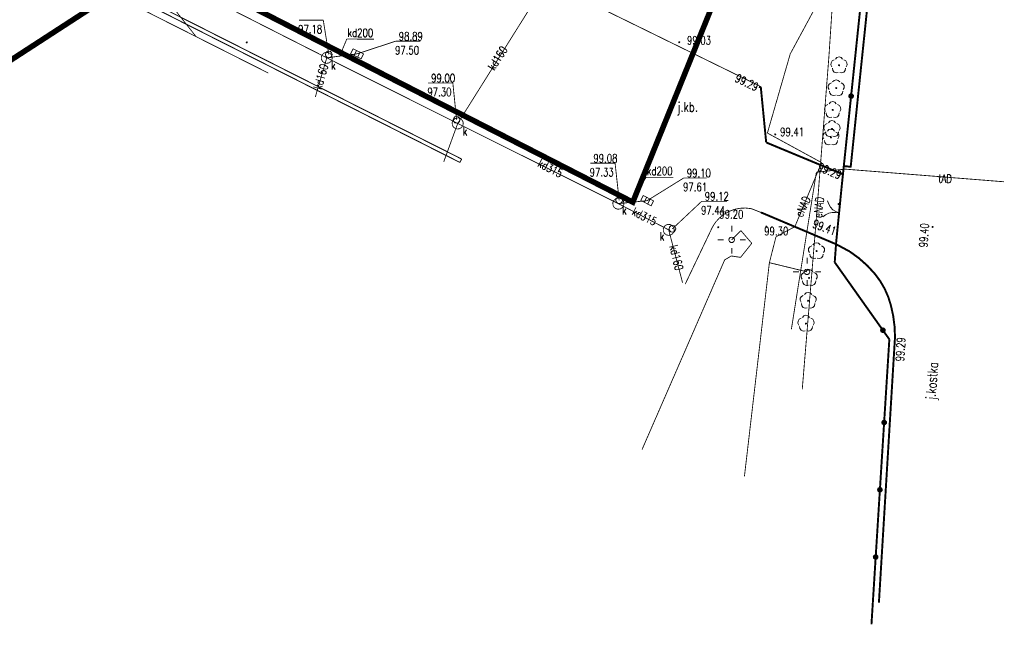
# Model space of a CAD drawing. Header units: metres. Extents: x 7501691 to 7504871, y 5814048 to 5814963.
# Tile 85 of 90: x 7504496 to 7504585, y 5814437 to 5814491. Entities that reach past the tile are written whole.
import ezdxf
from ezdxf.enums import TextEntityAlignment as Align

# ---------------------------------------------------------------- set-up
doc = ezdxf.new("R2010")
doc.units = ezdxf.units.M
doc.header["$MEASUREMENT"] = 0
for name, pattern in [('1', [0]), ('11', [3, 2.5, -0.5]), ('KOJ', [0]), ('UBK', [0]), ('UEB', [0]), ('UPK', [0]), ('UPT', [0])]:
    doc.linetypes.add(name, pattern=pattern)
doc.layers.get('0').update_dxf_attribs({"linetype": 'CONTINUOUS'})
for name, color, linetype, lineweight in [('SDROK_T_0', 7, 'CONTINUOUS', 18), ('SDRPK_L_0', 7, 'KOJ', 35), ('SDRPK_L_1', 7, '11', 15), ('SZOPO_L_0', 7, 'CONTINUOUS', 35), ('SZOPO_T_0', 7, 'CONTINUOUS', 18), ('SZZPZ_T_0', 3, 'CONTINUOUS', 18), ('UEEOO_T_0', 1, 'CONTINUOUS', 15), ('UEEPA_T_3', 1, 'CONTINUOUS', 18), ('UEEPON_L_1', 1, 'UEB', 15), ('UKKOA_T_0', 3, 'CONTINUOUS', 15), ('UKKOC_T_0', 3, 'CONTINUOUS', 15), ('UKKOO_T_0', 3, 'CONTINUOUS', 15), ('UKKPA_L_0', 3, '1', 15), ('UKKPA_T_0', 3, 'CONTINUOUS', 18), ('UKKPB_L_3', 14, 'UBK', 18), ('UKKPOD_L_0', 3, 'UPK', 15), ('UTTOO_T_0', 30, 'CONTINUOUS', 15), ('UTTPO_L_1', 30, 'UPT', 15), ('WUKOS_T_1', 7, 'CONTINUOUS', 15), ('WWRPH_T_1', 7, 'CONTINUOUS', 18)]:
    doc.layers.add(name, color=color, linetype=linetype, lineweight=lineweight)
doc.layers.add('ZAKRES', color=7, linetype='CONTINUOUS')
doc.styles.add('STYL_ARIAL', font='simplex', dxfattribs={"width": 0.75, "oblique": 0.1})

# ---------------------------------------------------------------- blocks, each defined once
blk = doc.blocks.new('fdsgfdhgfjh')
at = {"color": 1, "const_width": 0.5}
blk.add_lwpolyline([(199.493, -172.243), (156.73, -247.896), (288.397, -308.04), (317.034, -289.46), (359.345, -311.135), (375.173, -272.058), (199.493, -172.243)], dxfattribs=at)
at = {"layer": 'SDRPK_L_0', "color": 7, "const_width": 0.175}
for points in [[(378.97, -307.95), (383.78, -261.66)], [(371.36, -305.76), (370.87, -300.73)], [(378.272, -308.63), (371.36, -305.76)], [(378.37, -307.89), (378.97, -307.95)], [(370.89, -312.06), (377.65, -314.92)], [(378.88, -315.58), (377.65, -314.92)], [(378.88, -315.58), (379.711, -316.181), (380.477, -316.864), (381.17, -317.62)], [(381.17, -317.62), (381.638, -318.26), (382.034, -318.947), (382.353, -319.673), (382.59, -320.43)], [(382.59, -320.43), (382.795, -321.365), (382.918, -322.314), (382.96, -323.27)], [(381.51, -347.2), (382.96, -323.27)]]:
    blk.add_lwpolyline(points, dxfattribs=at)
at = {"layer": 'SDRPK_L_1', "color": 7, "const_width": 0.075}
for points in [[(297.86, -285.05), (326.52, -299.51)], [(370.87, -300.73), (356.61, -293.74)], [(377.65, -314.92), (378.37, -307.89)], [(366.53, -313.36), (366.811, -312.93), (367.157, -312.55), (367.558, -312.228), (368.004, -311.973), (368.485, -311.792), (368.988, -311.688), (369.501, -311.664), (370.012, -311.721)], [(370.012, -311.721), (370.89, -312.06)], [(364.07, -318.51), (366.53, -313.36)]]:
    blk.add_lwpolyline(points, dxfattribs=at)
at = {"layer": 'SZOPO_L_0', "color": 7, "const_width": 0.175}
for points in [[(379.853, -293.472), (379.006, -301.586)], [(378.872, -301.69), (378.837, -301.579), (378.88, -301.472), (378.983, -301.417), (379.097, -301.442), (379.168, -301.534), (379.164, -301.65), (379.086, -301.736), (378.97, -301.752), (378.872, -301.69)], [(379.006, -301.586), (378.16, -309.7)], [(378.16, -309.7), (377.67, -314.65)], [(377.67, -314.65), (377.53, -316.55)], [(377.53, -316.55), (381.868, -322.668)], [(381.733, -322.772), (381.698, -322.662), (381.742, -322.554), (381.845, -322.5), (381.958, -322.525), (382.03, -322.616), (382.025, -322.733), (381.947, -322.819), (381.832, -322.835), (381.733, -322.772)], [(381.868, -322.668), (382.45, -323.49)], [(382.45, -323.49), (381.98, -330.975)], [(381.846, -331.079), (381.81, -330.969), (381.855, -330.861), (381.957, -330.807), (382.071, -330.831), (382.142, -330.923), (382.138, -331.039), (382.06, -331.126), (381.944, -331.141), (381.846, -331.079)], [(381.98, -330.975), (381.6, -337.033)], [(381.466, -337.138), (381.43, -337.027), (381.474, -336.919), (381.577, -336.865), (381.691, -336.89), (381.762, -336.982), (381.758, -337.098), (381.679, -337.184), (381.564, -337.2), (381.466, -337.138)], [(381.6, -337.033), (381.22, -343.092)], [(381.22, -343.092), (380.84, -349.15)], [(381.086, -343.196), (381.05, -343.085), (381.094, -342.977), (381.197, -342.923), (381.311, -342.948), (381.382, -343.04), (381.378, -343.156), (381.299, -343.242), (381.184, -343.258), (381.086, -343.196)]]:
    blk.add_lwpolyline(points, dxfattribs=at)
at = {"layer": 'SZOPO_T_0', "color": 7}
for points in [[(377.922, -312.108), (377.631, -311.99), (377.371, -311.814), (377.154, -311.589), (376.988, -311.323), (376.88, -311.028)], [(376.466, -312.469), (376.713, -312.277), (376.995, -312.139), (377.299, -312.064), (377.613, -312.053), (377.922, -312.108)]]:
    blk.add_lwpolyline(points, dxfattribs=at)
at = {"layer": 'SZZPZ_T_0', "color": 7}
for points in [[(377.282, -298.946), (377.194, -298.773), (377.205, -298.58), (377.31, -298.417), (377.482, -298.329)], [(377.594, -298.248), (377.731, -298.111), (377.918, -298.061), (378.105, -298.111), (378.242, -298.248)], [(377.918, -298.766), (377.95, -298.78), (377.963, -298.811), (377.95, -298.843), (377.918, -298.856), (377.886, -298.843), (377.873, -298.811), (377.886, -298.78), (377.918, -298.766)], [(378.354, -298.329), (378.526, -298.417), (378.631, -298.579), (378.642, -298.773), (378.554, -298.946)], [(377.849, -299.458), (377.658, -299.488), (377.477, -299.418), (377.355, -299.268), (377.325, -299.077)], [(378.512, -299.076), (378.481, -299.268), (378.359, -299.418), (378.178, -299.488), (377.987, -299.458)], [(377.029, -301.005), (376.941, -300.833), (376.952, -300.639), (377.057, -300.477), (377.229, -300.389)], [(377.34, -300.308), (377.478, -300.171), (377.665, -300.121), (377.852, -300.171), (377.989, -300.308)], [(378.1, -300.388), (378.273, -300.477), (378.378, -300.639), (378.389, -300.833), (378.301, -301.005)], [(377.596, -301.517), (377.405, -301.547), (377.224, -301.478), (377.102, -301.327), (377.071, -301.136)], [(377.665, -300.826), (377.697, -300.839), (377.71, -300.871), (377.697, -300.903), (377.665, -300.916), (377.633, -300.903), (377.62, -300.871), (377.633, -300.839), (377.665, -300.826)], [(378.258, -301.136), (378.228, -301.327), (378.106, -301.478), (377.925, -301.547), (377.734, -301.517)], [(377.024, -302.272), (377.161, -302.136), (377.348, -302.086), (377.535, -302.136), (377.673, -302.272)], [(376.712, -302.97), (376.625, -302.797), (376.635, -302.604), (376.74, -302.441), (376.913, -302.353)], [(377.28, -303.482), (377.088, -303.512), (376.908, -303.442), (376.786, -303.292), (376.755, -303.101)], [(377.348, -302.791), (377.38, -302.804), (377.393, -302.836), (377.38, -302.867), (377.348, -302.881), (377.316, -302.867), (377.303, -302.836), (377.316, -302.804), (377.348, -302.791)], [(377.942, -303.101), (377.911, -303.292), (377.789, -303.442), (377.609, -303.512), (377.417, -303.482)], [(377.784, -302.353), (377.956, -302.441), (378.062, -302.604), (378.072, -302.797), (377.984, -302.97)], [(376.649, -304.681), (376.562, -304.508), (376.572, -304.315), (376.677, -304.153), (376.85, -304.064)], [(376.961, -303.983), (377.098, -303.847), (377.285, -303.797), (377.472, -303.847), (377.609, -303.983)], [(377.721, -304.064), (377.893, -304.152), (377.998, -304.315), (378.009, -304.508), (377.921, -304.681)], [(376.554, -305.442), (376.467, -305.269), (376.477, -305.076), (376.582, -304.913), (376.755, -304.825)], [(377.217, -305.193), (377.025, -305.223), (376.844, -305.154), (376.723, -305.003), (376.692, -304.812)], [(376.866, -304.744), (377.003, -304.607), (377.19, -304.557), (377.377, -304.607), (377.514, -304.744)], [(377.285, -304.502), (377.317, -304.515), (377.33, -304.547), (377.317, -304.579), (377.285, -304.592), (377.253, -304.579), (377.24, -304.547), (377.253, -304.515), (377.285, -304.502)], [(377.879, -304.812), (377.848, -305.003), (377.726, -305.153), (377.545, -305.223), (377.354, -305.193)], [(377.626, -304.825), (377.798, -304.913), (377.904, -305.075), (377.914, -305.269), (377.826, -305.441)], [(377.122, -305.954), (376.93, -305.984), (376.75, -305.914), (376.628, -305.764), (376.597, -305.572)], [(377.19, -305.262), (377.222, -305.275), (377.235, -305.307), (377.222, -305.339), (377.19, -305.352), (377.158, -305.339), (377.145, -305.307), (377.158, -305.275), (377.19, -305.262)], [(377.784, -305.572), (377.753, -305.764), (377.631, -305.914), (377.451, -305.983), (377.259, -305.954)], [(375.257, -315.677), (375.169, -315.504), (375.179, -315.311), (375.285, -315.148), (375.457, -315.06)], [(375.568, -314.979), (375.706, -314.842), (375.893, -314.792), (376.08, -314.842), (376.217, -314.979)], [(375.893, -315.497), (375.925, -315.511), (375.938, -315.542), (375.925, -315.574), (375.893, -315.587), (375.861, -315.574), (375.848, -315.542), (375.861, -315.511), (375.893, -315.497)], [(376.328, -315.06), (376.501, -315.148), (376.606, -315.31), (376.616, -315.504), (376.529, -315.677)], [(375.824, -316.189), (375.633, -316.219), (375.452, -316.149), (375.33, -315.999), (375.299, -315.808)], [(376.486, -315.807), (376.456, -315.999), (376.334, -316.149), (376.153, -316.219), (375.962, -316.189)], [(374.903, -317.387), (375.041, -317.251), (375.228, -317.201), (375.415, -317.251), (375.552, -317.387)], [(374.592, -318.085), (374.504, -317.912), (374.514, -317.719), (374.62, -317.556), (374.792, -317.468)], [(375.159, -318.597), (374.968, -318.627), (374.787, -318.557), (374.665, -318.407), (374.634, -318.216)], [(375.228, -317.906), (375.26, -317.919), (375.273, -317.951), (375.26, -317.982), (375.228, -317.996), (375.196, -317.982), (375.183, -317.951), (375.196, -317.919), (375.228, -317.906)], [(375.821, -318.216), (375.791, -318.407), (375.669, -318.557), (375.488, -318.627), (375.297, -318.597)], [(375.663, -317.468), (375.836, -317.556), (375.941, -317.719), (375.951, -317.912), (375.864, -318.085)], [(374.497, -320.145), (374.409, -319.972), (374.42, -319.779), (374.525, -319.616), (374.697, -319.528)], [(374.809, -319.447), (374.946, -319.31), (375.133, -319.26), (375.32, -319.31), (375.457, -319.447)], [(375.133, -319.965), (375.165, -319.979), (375.178, -320.01), (375.165, -320.042), (375.133, -320.055), (375.101, -320.042), (375.088, -320.01), (375.101, -319.979), (375.133, -319.965)], [(375.569, -319.528), (375.741, -319.616), (375.846, -319.778), (375.857, -319.972), (375.769, -320.145)], [(375.064, -320.657), (374.873, -320.687), (374.692, -320.617), (374.57, -320.467), (374.54, -320.276)], [(375.726, -320.275), (375.696, -320.467), (375.574, -320.617), (375.393, -320.687), (375.202, -320.657)], [(374.307, -322.204), (374.22, -322.032), (374.23, -321.838), (374.335, -321.676), (374.508, -321.588)], [(374.619, -321.507), (374.756, -321.37), (374.943, -321.32), (375.13, -321.37), (375.267, -321.507)], [(375.379, -321.587), (375.551, -321.676), (375.656, -321.838), (375.667, -322.032), (375.579, -322.204)], [(374.875, -322.716), (374.683, -322.746), (374.503, -322.677), (374.38, -322.526), (374.35, -322.335)], [(374.943, -322.025), (374.975, -322.038), (374.988, -322.07), (374.975, -322.102), (374.943, -322.115), (374.911, -322.102), (374.898, -322.07), (374.911, -322.038), (374.943, -322.025)], [(375.537, -322.335), (375.506, -322.526), (375.384, -322.677), (375.203, -322.746), (375.012, -322.716)]]:
    blk.add_lwpolyline(points, dxfattribs=at)
at = {"layer": 'UEEPA_T_3', "color": 7}
for points in [[(368.257, -313.774), (368.257, -313.274)], [(367.007, -314.525), (367.507, -314.524)], [(368.257, -314.274), (368.392, -314.314), (368.484, -314.42), (368.504, -314.56), (368.446, -314.688), (368.327, -314.764), (368.186, -314.764), (368.068, -314.688), (368.009, -314.56), (368.029, -314.421), (368.122, -314.314), (368.257, -314.274)], [(369.007, -314.524), (369.507, -314.524)], [(368.257, -315.274), (368.257, -315.774)], [(375.037, -316.659), (375.037, -316.159)], [(373.788, -317.411), (374.288, -317.41)], [(375.038, -317.159), (375.173, -317.199), (375.265, -317.305), (375.286, -317.445), (375.227, -317.573), (375.109, -317.649), (374.968, -317.649), (374.849, -317.573), (374.791, -317.445), (374.811, -317.306), (374.903, -317.199), (375.038, -317.159)], [(375.788, -317.409), (376.288, -317.408)], [(375.039, -318.159), (375.039, -318.659)]]:
    blk.add_lwpolyline(points, dxfattribs=at)
at = {"layer": 'UEEPON_L_1', "color": 1, "const_width": 0.075}
for points in [[(378.308, -278.359), (377.012, -297.974)], [(375.585, -293.982), (373.526, -297.784)], [(373.526, -297.784), (371.468, -304.914)], [(377.012, -297.974), (375.779, -313.786)], [(371.468, -304.914), (376.348, -307.575)], [(376.348, -307.575), (373.941, -313.343)], [(368.257, -314.524), (369.08, -313.7)], [(369.08, -313.7), (370.063, -314.841)], [(373.941, -313.343), (372.243, -314.251)], [(375.779, -313.786), (374.608, -327.982)], [(372.243, -314.251), (371.647, -316.586)], [(370.063, -314.841), (369.049, -316.109)], [(367.623, -316.331), (360.18, -333.411)], [(368.225, -315.982), (367.623, -316.331)], [(369.049, -316.109), (368.225, -315.982)], [(371.647, -316.586), (369.401, -335.82)], [(371.647, -316.586), (375.038, -317.409)]]:
    blk.add_lwpolyline(points, dxfattribs=at)
at = {"layer": 'UKKOC_T_0', "color": 3, "const_width": 0.075}
for points in [[(329.276, -294.75), (331.475, -294.75)], [(331.97, -297.84), (331.475, -294.75)], [(334.52, -297.78), (337.999, -296.643)], [(337.999, -296.643), (340.225, -296.643)], [(340.918, -300.406), (343.143, -300.406)], [(343.48, -303.72), (343.143, -300.406)], [(355.527, -307.628), (357.753, -307.628)], [(358.12, -310.97), (357.753, -307.628)], [(360.64, -311), (363.94, -308.956)], [(363.94, -308.956), (366.003, -308.956)], [(362.91, -313.54), (365.556, -311.056)], [(365.556, -311.056), (367.836, -311.056)]]:
    blk.add_lwpolyline(points, dxfattribs=at)
at = {"layer": 'UKKOO_T_0', "color": 3, "const_width": 0.075}
for points in [[(332.973, -297.937), (333.592, -296.449)], [(333.592, -296.449), (336.035, -296.458)], [(359.203, -311.137), (360.549, -308.894)], [(360.549, -308.894), (362.992, -308.903)]]:
    blk.add_lwpolyline(points, dxfattribs=at)
at = {"layer": 'UKKPA_L_0', "color": 3, "const_width": 0.075}
for points in [[(331.397, -298.445), (331.307, -298.258), (331.3, -298.052), (331.379, -297.86), (331.528, -297.717), (331.723, -297.647), (331.929, -297.662), (332.111, -297.76), (332.238, -297.924), (332.287, -298.124), (332.251, -298.328), (332.134, -298.499), (331.958, -298.608), (331.753, -298.636), (331.555, -298.578), (331.397, -298.445)], [(343.183, -304.357), (343.093, -304.169), (343.086, -303.961), (343.165, -303.768), (343.316, -303.623), (343.512, -303.553), (343.72, -303.568), (343.904, -303.667), (344.032, -303.832), (344.082, -304.034), (344.044, -304.24), (343.927, -304.412), (343.75, -304.522), (343.543, -304.55), (343.343, -304.492), (343.183, -304.357)], [(357.651, -311.579), (357.56, -311.39), (357.553, -311.18), (357.633, -310.986), (357.784, -310.841), (357.982, -310.77), (358.191, -310.785), (358.376, -310.885), (358.504, -311.05), (358.554, -311.254), (358.517, -311.461), (358.399, -311.634), (358.221, -311.745), (358.013, -311.773), (357.811, -311.715), (357.651, -311.579)], [(362.187, -313.935), (362.097, -313.748), (362.09, -313.542), (362.169, -313.35), (362.318, -313.207), (362.513, -313.137), (362.719, -313.152), (362.901, -313.25), (363.028, -313.414), (363.077, -313.615), (363.041, -313.818), (362.924, -313.989), (362.748, -314.098), (362.543, -314.126), (362.345, -314.068), (362.187, -313.935)]]:
    blk.add_lwpolyline(points, dxfattribs=at)
at = {"layer": 'UKKPA_T_0', "color": 7}
for points in [[(331.97, -297.54), (332.12, -297.58), (332.23, -297.69), (332.27, -297.84), (332.23, -297.99), (332.12, -298.1), (331.97, -298.14), (331.82, -298.1), (331.71, -297.99), (331.67, -297.84), (331.71, -297.69), (331.82, -297.58), (331.97, -297.54)], [(333.939, -297.766), (334.164, -297.32)], [(334.876, -298.24), (333.939, -297.766)], [(334.164, -297.32), (335.101, -297.794)], [(334.251, -297.924), (334.477, -297.478)], [(334.563, -298.082), (334.789, -297.636)], [(335.101, -297.794), (334.876, -298.24)], [(343.48, -303.42), (343.63, -303.46), (343.74, -303.57), (343.78, -303.72), (343.74, -303.87), (343.63, -303.98), (343.48, -304.02), (343.33, -303.98), (343.22, -303.87), (343.18, -303.72), (343.22, -303.57), (343.33, -303.46), (343.48, -303.42)], [(358.12, -310.67), (358.27, -310.71), (358.38, -310.82), (358.42, -310.97), (358.38, -311.12), (358.27, -311.23), (358.12, -311.27), (357.97, -311.23), (357.86, -311.12), (357.82, -310.97), (357.86, -310.82), (357.97, -310.71), (358.12, -310.67)], [(360.059, -310.977), (360.292, -310.534)], [(360.988, -311.465), (360.059, -310.977)], [(360.292, -310.534), (361.221, -311.023)], [(360.369, -311.14), (360.601, -310.697)], [(360.679, -311.303), (360.911, -310.86)], [(361.221, -311.023), (360.988, -311.465)], [(362.91, -313.24), (363.06, -313.28), (363.17, -313.39), (363.21, -313.54), (363.17, -313.69), (363.06, -313.8), (362.91, -313.84), (362.76, -313.8), (362.65, -313.69), (362.61, -313.54), (362.65, -313.39), (362.76, -313.28), (362.91, -313.24)]]:
    blk.add_lwpolyline(points, dxfattribs=at)
at = {"layer": 'UKKPB_L_3', "color": 14, "const_width": 0.09}
for points in [[(343.94, -307.255), (300.439, -285.298)], [(343.775, -307.56), (300.257, -285.571)], [(343.775, -307.56), (343.94, -307.255)]]:
    blk.add_lwpolyline(points, dxfattribs=at)
at = {"layer": 'UKKPOD_L_0', "color": 3, "const_width": 0.075}
for points in [[(331.79, -298.14), (314.68, -289.46)], [(314.68, -289.46), (320.02, -296.23)], [(343.58, -304.05), (351.57, -291.31)], [(331.79, -298.14), (334.52, -297.78)], [(331.79, -298.14), (330.76, -301.66)], [(343.58, -304.05), (331.79, -298.14)], [(342.32, -307.51), (343.58, -304.05)], [(358.05, -311.27), (343.58, -304.05)], [(358.05, -311.27), (360.64, -311)], [(362.58, -313.63), (358.05, -311.27)], [(363.83, -318.39), (362.58, -313.63)]]:
    blk.add_lwpolyline(points, dxfattribs=at)
at = {"layer": 'UTTPO_L_1', "color": 30, "const_width": 0.075}
for points in [[(375.876, -308.447), (373.628, -322.579)], [(378.442, -308.161), (375.876, -308.447)], [(392.765, -309.3), (378.442, -308.161)]]:
    blk.add_lwpolyline(points, dxfattribs=at)
at = {"layer": 'WUKOS_T_1', "color": 7}
for points in [[(378.97, -307.905), (379.002, -307.918), (379.015, -307.95), (379.002, -307.982), (378.97, -307.995), (378.938, -307.982), (378.925, -307.95), (378.938, -307.918), (378.97, -307.905)], [(386.34, -313.325), (386.372, -313.338), (386.385, -313.37), (386.372, -313.402), (386.34, -313.415), (386.308, -313.402), (386.295, -313.37), (386.308, -313.338), (386.34, -313.325)], [(382.96, -323.225), (382.992, -323.238), (383.005, -323.27), (382.992, -323.302), (382.96, -323.315), (382.928, -323.302), (382.915, -323.27), (382.928, -323.238), (382.96, -323.225)]]:
    blk.add_lwpolyline(points, dxfattribs=at)
at = {"layer": 'WWRPH_T_1', "color": 7}
for points in [[(324.583, -296.703), (324.615, -296.716), (324.628, -296.748), (324.615, -296.779), (324.583, -296.793), (324.551, -296.779), (324.538, -296.748), (324.551, -296.716), (324.583, -296.703)], [(363.535, -296.696), (363.567, -296.71), (363.58, -296.741), (363.567, -296.773), (363.535, -296.786), (363.504, -296.773), (363.49, -296.741), (363.504, -296.71), (363.535, -296.696)], [(370.775, -300.723), (370.807, -300.736), (370.82, -300.768), (370.807, -300.8), (370.775, -300.813), (370.743, -300.8), (370.73, -300.768), (370.743, -300.736), (370.775, -300.723)], [(372.174, -304.994), (372.206, -305.007), (372.219, -305.039), (372.206, -305.07), (372.174, -305.084), (372.142, -305.07), (372.129, -305.039), (372.142, -305.007), (372.174, -304.994)], [(377.877, -311.259), (377.909, -311.272), (377.922, -311.304), (377.909, -311.336), (377.877, -311.349), (377.845, -311.336), (377.832, -311.304), (377.845, -311.272), (377.877, -311.259)], [(367.038, -313.349), (367.07, -313.363), (367.083, -313.394), (367.07, -313.426), (367.038, -313.439), (367.006, -313.426), (366.993, -313.394), (367.006, -313.363), (367.038, -313.349)], [(371.385, -313.292), (371.417, -313.306), (371.43, -313.337), (371.417, -313.369), (371.385, -313.382), (371.353, -313.369), (371.34, -313.337), (371.353, -313.306), (371.385, -313.292)]]:
    blk.add_lwpolyline(points, dxfattribs=at)
at = {"layer": 'ZAKRES', "color": 3, "const_width": 0.09}
blk.add_lwpolyline([(199.493, -172.243), (375.068, -271.896), (359.203, -311.137), (317.034, -289.46), (288.397, -308.04), (156.73, -247.896), (199.493, -172.243)], dxfattribs=at)
at = {"layer": 'SDROK_T_0', "color": 7, "style": 'STYL_ARIAL', "width": 0.75}
blk.add_text('j.kb.', height=0.875, dxfattribs=at).set_placement((364.285, -302.559), align=Align.MIDDLE_CENTER)
blk.add_text('j.kostka', height=0.875, rotation=85.8177, dxfattribs=at).set_placement((386.281, -327.236), align=Align.MIDDLE_CENTER)
at = {"layer": 'UEEOO_T_0', "color": 1, "style": 'STYL_ARIAL', "width": 0.75}
for rotation, p in [(65.0654, (374.662, -311.531)), (84.0003, (376.094, -311.606))]:
    blk.add_text('eNAD', height=0.75, rotation=rotation, dxfattribs=at).set_placement(p, align=Align.MIDDLE_CENTER)
at = {"layer": 'UKKOA_T_0', "color": 3, "style": 'STYL_ARIAL', "width": 0.75}
for p in [(332.173, -299.429), (344.03, -305.346), (358.382, -312.46), (361.778, -314.799)]:
    blk.add_text('k', height=0.75, dxfattribs=at).set_placement(p, align=Align.BOTTOM_LEFT)
at = {"layer": 'UKKOC_T_0', "color": 3, "style": 'STYL_ARIAL', "width": 0.75}
for s, p in [('97.18', (329.209, -295.187)), ('98.89', (338.267, -295.831)), ('97.50', (337.933, -297.081)), ('99.00', (341.185, -299.593)), ('97.30', (340.851, -300.843)), ('99.08', (355.795, -306.815)), ('97.33', (355.46, -308.065)), ('99.10', (364.208, -308.144)), ('97.61', (363.873, -309.394)), ('99.12', (365.824, -310.243)), ('97.44', (365.489, -311.493))]:
    blk.add_text(s, height=0.75, dxfattribs=at).set_placement(p, align=Align.TOP_LEFT)
at = {"layer": 'UKKOO_T_0', "color": 3, "style": 'STYL_ARIAL', "width": 0.75}
for s, rotation, p in [('kd200', 359.78, (333.661, -295.887)), ('kd160', 57.1491, (346.546, -299.142)), ('kd160', 73.8355, (330.938, -300.944)), ('kd315', 332.3789, (350.897, -307.546)), ('kd200', 359.7758, (360.618, -308.331)), ('kd315', 333.335, (359.365, -311.905)), ('kd160', 283.6548, (363.007, -315.015))]:
    blk.add_text(s, height=0.75, rotation=rotation, dxfattribs=at).set_placement(p, align=Align.MIDDLE_LEFT)
at = {"layer": 'UTTOO_T_0', "color": 30, "style": 'STYL_ARIAL', "width": 0.75}
blk.add_text('tAD', height=0.75, rotation=358.461, dxfattribs=at).set_placement((387.471, -309.021), align=Align.MIDDLE_CENTER)
at = {"layer": 'WUKOS_T_1', "color": 7, "style": 'STYL_ARIAL', "width": 0.75}
for s, rotation, p in [('99.03', 0.0091, (364.223, -297.167)), ('99.29', 334.5159, (368.378, -300.438)), ('99.41', 0.0091, (372.608, -305.411)), ('99.29', 337.249, (375.847, -308.471)), ('99.20', 0.0091, (367.139, -312.828)), ('99.41', 339.3915, (375.383, -313.593)), ('99.30', 0.0091, (371.184, -314.347))]:
    blk.add_text(s, height=0.75, rotation=rotation, dxfattribs=at).set_placement(p, align=Align.BOTTOM_LEFT)
blk.add_text('99.40', height=0.75, rotation=86.5285, dxfattribs=at).set_placement((386.233, -313.067), align=Align.BOTTOM_RIGHT)
blk.add_text('99.29', height=0.75, rotation=86.5285, dxfattribs=at).set_placement((383.147, -323.281), align=Align.TOP_RIGHT)

msp = doc.modelspace()

# ---------------------------------------------------------------- block references
at = {"linetype": 'Continuous'}
msp.add_blockref('fdsgfdhgfjh', (7504192.35177, 5814786.13308), dxfattribs=at)

doc.saveas('drawing.dxf')
